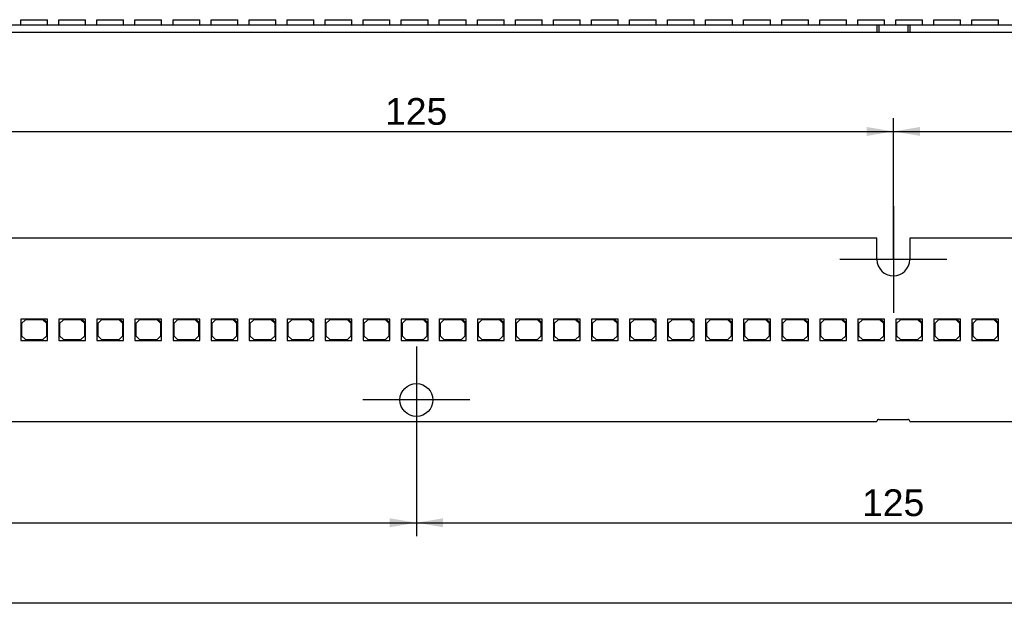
# Model space of a CAD drawing. Header units: millimetres. Extents: x 7 to 819, y 15 to 587.
# Tile 23 of 32: x 431 to 560, y 404 to 482. Entities that reach past the tile are written whole.
import ezdxf
from ezdxf.enums import TextEntityAlignment as Align
from ezdxf.lldxf.tags import DXFTag

# ---------------------------------------------------------------- set-up
doc = ezdxf.new("R2010")
doc.units = ezdxf.units.MM
doc.layers.add('Default', color=7, linetype='Continuous')
doc.layers.add('LINLED_560X24MM_', color=7, linetype='Continuous')
doc.styles.add('SEACAD_Arial', font='arial.ttf')
tags = doc.linetypes.add('CENTER2', pattern=[28.575, 19.05, -3.175, 3.175, -3.175]).pattern_tags.tags
tags[10:11] = [DXFTag(74, 4), DXFTag(75, 0), DXFTag(340, '0'), DXFTag(46, 0.0), DXFTag(50, 0.0), DXFTag(44, 0.0), DXFTag(45, 0.0)]
tags[8:9] = [DXFTag(74, 4), DXFTag(75, 0), DXFTag(340, '0'), DXFTag(46, 0.0), DXFTag(50, 0.0), DXFTag(44, 0.0), DXFTag(45, 0.0)]
tags[6:7] = [DXFTag(74, 4), DXFTag(75, 0), DXFTag(340, '0'), DXFTag(46, 0.0), DXFTag(50, 0.0), DXFTag(44, 0.0), DXFTag(45, 0.0)]
tags[4:5] = [DXFTag(74, 4), DXFTag(75, 0), DXFTag(340, '0'), DXFTag(46, 0.0), DXFTag(50, 0.0), DXFTag(44, 0.0), DXFTag(45, 0.0)]
doc.dimstyles.new('ISO', dxfattribs={"dimtxt": 3.5, "dimasz": 3.5, "dimexe": 1.75, "dimexo": 0, "dimgap": 0.875, "dimtad": 1, "dimtxsty": 'SEACAD_Arial', "dimblk1": '_SE_FILLED', "dimblk2": '_SE_FILLED', "dimsah": 1, "dimcen": 1.75, "dimadec": 0, "dimazin": 0, "dimtfac": 0.5, "dimtdec": 3, "dimtmove": 0, "dimatfit": 3, "dimfxl": 1, "dimarcsym": 0})

# ---------------------------------------------------------------- blocks, each defined once
blk = doc.blocks.new('SEANNOT_GROUP15')
at = {"layer": 'Default', "color": 7, "linetype": 'CENTER2'}
for p, q in [((482.52, 439.41), (482.52, 425.41)), ((489.52, 432.41), (475.52, 432.41))]:
    blk.add_line(p, q, dxfattribs=at)
blk = doc.blocks.new('SEANNOT_GROUP16')
at = {"layer": 'Default', "color": 7, "linetype": 'CENTER2'}
for p, q in [((545.02, 457.81), (545.02, 443.81)), ((552.02, 450.81), (538.02, 450.81))]:
    blk.add_line(p, q, dxfattribs=at)
blk = doc.blocks.new('SE1')
at = {"layer": 'LINLED_560X24MM_', "color": 7, "linetype": 'Continuous'}
for p, q in [((422.17, 481.56), (542.87, 481.56)), ((430.69, 482.21), (434.19, 482.21)), ((430.69, 481.56), (430.69, 482.21)), ((434.19, 481.56), (434.19, 482.21)), ((435.67, 482.21), (439.17, 482.21)), ((435.67, 481.56), (435.67, 482.21)), ((439.17, 481.56), (439.17, 482.21)), ((440.66, 482.21), (444.16, 482.21)), ((440.66, 481.56), (440.66, 482.21)), ((444.16, 481.56), (444.16, 482.21)), ((445.64, 482.21), (449.14, 482.21)), ((445.64, 481.56), (445.64, 482.21)), ((449.14, 481.56), (449.14, 482.21)), ((450.63, 482.21), (454.13, 482.21)), ((450.63, 481.56), (450.63, 482.21)), ((454.13, 481.56), (454.13, 482.21)), ((455.61, 482.21), (459.11, 482.21)), ((455.61, 481.56), (455.61, 482.21)), ((459.11, 481.56), (459.11, 482.21)), ((460.6, 482.21), (464.1, 482.21)), ((460.6, 481.56), (460.6, 482.21)), ((464.1, 481.56), (464.1, 482.21)), ((465.58, 482.21), (469.08, 482.21)), ((465.58, 481.56), (465.58, 482.21)), ((469.08, 481.56), (469.08, 482.21)), ((470.57, 482.21), (474.07, 482.21)), ((470.57, 481.56), (470.57, 482.21)), ((474.07, 481.56), (474.07, 482.21)), ((475.55, 482.21), (479.05, 482.21)), ((475.55, 481.56), (475.55, 482.21)), ((479.05, 481.56), (479.05, 482.21)), ((480.54, 482.21), (484.04, 482.21)), ((480.54, 481.56), (480.54, 482.21)), ((484.04, 481.56), (484.04, 482.21)), ((485.52, 482.21), (489.02, 482.21)), ((485.52, 481.56), (485.52, 482.21)), ((489.02, 481.56), (489.02, 482.21)), ((490.51, 482.21), (494.01, 482.21)), ((490.51, 481.56), (490.51, 482.21)), ((494.01, 481.56), (494.01, 482.21)), ((495.49, 482.21), (498.99, 482.21)), ((495.49, 481.56), (495.49, 482.21)), ((498.99, 481.56), (498.99, 482.21)), ((500.48, 482.21), (503.98, 482.21)), ((500.48, 481.56), (500.48, 482.21)), ((503.98, 481.56), (503.98, 482.21)), ((505.46, 482.21), (508.96, 482.21)), ((505.46, 481.56), (505.46, 482.21)), ((508.96, 481.56), (508.96, 482.21)), ((510.45, 482.21), (513.95, 482.21)), ((510.45, 481.56), (510.45, 482.21)), ((513.95, 481.56), (513.95, 482.21)), ((515.43, 482.21), (518.93, 482.21)), ((515.43, 481.56), (515.43, 482.21)), ((518.93, 481.56), (518.93, 482.21)), ((520.42, 482.21), (523.92, 482.21)), ((520.42, 481.56), (520.42, 482.21)), ((523.92, 481.56), (523.92, 482.21)), ((525.4, 482.21), (528.9, 482.21)), ((525.4, 481.56), (525.4, 482.21)), ((528.9, 481.56), (528.9, 482.21)), ((530.39, 482.21), (533.89, 482.21)), ((530.39, 481.56), (530.39, 482.21)), ((533.89, 481.56), (533.89, 482.21)), ((535.37, 482.21), (538.87, 482.21)), ((535.37, 481.56), (535.37, 482.21)), ((538.87, 481.56), (538.87, 482.21)), ((540.36, 482.21), (543.86, 482.21)), ((540.36, 481.56), (540.36, 482.21)), ((542.87, 481.56), (542.87, 480.56)), ((542.87, 481.56), (543.12, 481.56)), ((543.12, 481.56), (543.12, 480.56)), ((543.12, 481.56), (546.92, 481.56)), ((543.86, 481.56), (543.86, 482.21)), ((545.34, 482.21), (548.84, 482.21)), ((545.34, 481.56), (545.34, 482.21)), ((546.92, 481.56), (546.92, 480.56)), ((546.92, 481.56), (547.17, 481.56)), ((547.17, 481.56), (547.17, 480.56)), ((547.17, 481.56), (667.87, 481.56)), ((548.84, 481.56), (548.84, 482.21)), ((550.33, 482.21), (553.83, 482.21)), ((550.33, 481.56), (550.33, 482.21)), ((553.83, 481.56), (553.83, 482.21)), ((555.31, 482.21), (558.81, 482.21)), ((555.31, 481.56), (555.31, 482.21)), ((558.81, 481.56), (558.81, 482.21)), ((422.17, 480.56), (542.87, 480.56)), ((542.87, 480.56), (543.12, 480.56)), ((543.12, 480.56), (546.92, 480.56)), ((546.92, 480.56), (547.17, 480.56)), ((547.17, 480.56), (667.87, 480.56))]:
    blk.add_line(p, q, dxfattribs=at)
blk = doc.blocks.new('SE2')
at = {"layer": 'LINLED_560X24MM_', "color": 7, "linetype": 'Continuous'}
for p, q in [((542.87, 453.61), (422.17, 453.61)), ((542.87, 450.81), (542.87, 453.61)), ((667.87, 453.61), (547.17, 453.61)), ((547.17, 453.61), (547.17, 450.81)), ((433.69, 443.01), (430.69, 443.01)), ((430.69, 443.01), (430.69, 440.21)), ((431.29, 442.91), (430.79, 442.41)), ((433.59, 442.91), (431.29, 442.91)), ((434.09, 442.41), (433.59, 442.91)), ((434.19, 443.01), (433.69, 443.01)), ((433.69, 443.01), (434.19, 442.51)), ((434.19, 442.51), (434.19, 443.01)), ((438.67, 443.01), (435.67, 443.01)), ((435.67, 443.01), (435.67, 440.21)), ((436.27, 442.91), (435.77, 442.41)), ((438.57, 442.91), (436.27, 442.91)), ((439.07, 442.41), (438.57, 442.91)), ((439.17, 443.01), (438.67, 443.01)), ((438.67, 443.01), (439.17, 442.51)), ((439.17, 442.51), (439.17, 443.01)), ((443.66, 443.01), (440.66, 443.01)), ((440.66, 443.01), (440.66, 440.21)), ((441.26, 442.91), (440.76, 442.41)), ((443.56, 442.91), (441.26, 442.91)), ((444.06, 442.41), (443.56, 442.91)), ((444.16, 443.01), (443.66, 443.01)), ((443.66, 443.01), (444.16, 442.51)), ((444.16, 442.51), (444.16, 443.01)), ((448.64, 443.01), (445.64, 443.01)), ((445.64, 443.01), (445.64, 440.21)), ((446.24, 442.91), (445.74, 442.41)), ((448.54, 442.91), (446.24, 442.91)), ((449.04, 442.41), (448.54, 442.91)), ((449.14, 443.01), (448.64, 443.01)), ((448.64, 443.01), (449.14, 442.51)), ((449.14, 442.51), (449.14, 443.01)), ((453.63, 443.01), (450.63, 443.01)), ((450.63, 443.01), (450.63, 440.21)), ((451.23, 442.91), (450.73, 442.41)), ((453.53, 442.91), (451.23, 442.91)), ((454.03, 442.41), (453.53, 442.91)), ((454.13, 443.01), (453.63, 443.01)), ((453.63, 443.01), (454.13, 442.51)), ((454.13, 442.51), (454.13, 443.01)), ((458.61, 443.01), (455.61, 443.01)), ((455.61, 443.01), (455.61, 440.21)), ((456.21, 442.91), (455.71, 442.41)), ((458.51, 442.91), (456.21, 442.91)), ((459.01, 442.41), (458.51, 442.91)), ((459.11, 443.01), (458.61, 443.01)), ((458.61, 443.01), (459.11, 442.51)), ((459.11, 442.51), (459.11, 443.01)), ((463.6, 443.01), (460.6, 443.01)), ((460.6, 443.01), (460.6, 440.21)), ((461.2, 442.91), (460.7, 442.41)), ((463.5, 442.91), (461.2, 442.91)), ((464, 442.41), (463.5, 442.91)), ((464.1, 443.01), (463.6, 443.01)), ((463.6, 443.01), (464.1, 442.51)), ((464.1, 442.51), (464.1, 443.01)), ((468.58, 443.01), (465.58, 443.01)), ((465.58, 443.01), (465.58, 440.21)), ((466.18, 442.91), (465.68, 442.41)), ((468.48, 442.91), (466.18, 442.91)), ((468.98, 442.41), (468.48, 442.91)), ((469.08, 443.01), (468.58, 443.01)), ((468.58, 443.01), (469.08, 442.51)), ((469.08, 442.51), (469.08, 443.01)), ((473.57, 443.01), (470.57, 443.01)), ((470.57, 443.01), (470.57, 440.21)), ((471.17, 442.91), (470.67, 442.41)), ((473.47, 442.91), (471.17, 442.91)), ((473.97, 442.41), (473.47, 442.91)), ((474.07, 443.01), (473.57, 443.01)), ((473.57, 443.01), (474.07, 442.51)), ((474.07, 442.51), (474.07, 443.01)), ((478.55, 443.01), (475.55, 443.01)), ((475.55, 443.01), (475.55, 440.21)), ((476.15, 442.91), (475.65, 442.41)), ((478.45, 442.91), (476.15, 442.91)), ((478.95, 442.41), (478.45, 442.91)), ((479.05, 443.01), (478.55, 443.01)), ((478.55, 443.01), (479.05, 442.51)), ((479.05, 442.51), (479.05, 443.01)), ((483.54, 443.01), (480.54, 443.01)), ((480.54, 443.01), (480.54, 440.21)), ((481.14, 442.91), (480.64, 442.41)), ((483.44, 442.91), (481.14, 442.91)), ((483.94, 442.41), (483.44, 442.91)), ((484.04, 443.01), (483.54, 443.01)), ((483.54, 443.01), (484.04, 442.51)), ((484.04, 442.51), (484.04, 443.01)), ((488.52, 443.01), (485.52, 443.01)), ((485.52, 443.01), (485.52, 440.21)), ((486.12, 442.91), (485.62, 442.41)), ((488.42, 442.91), (486.12, 442.91)), ((488.92, 442.41), (488.42, 442.91)), ((489.02, 443.01), (488.52, 443.01)), ((488.52, 443.01), (489.02, 442.51)), ((489.02, 442.51), (489.02, 443.01)), ((493.51, 443.01), (490.51, 443.01)), ((490.51, 443.01), (490.51, 440.21)), ((491.11, 442.91), (490.61, 442.41)), ((493.41, 442.91), (491.11, 442.91)), ((493.91, 442.41), (493.41, 442.91)), ((494.01, 443.01), (493.51, 443.01)), ((493.51, 443.01), (494.01, 442.51)), ((494.01, 442.51), (494.01, 443.01)), ((498.49, 443.01), (495.49, 443.01)), ((495.49, 443.01), (495.49, 440.21)), ((496.09, 442.91), (495.59, 442.41)), ((498.39, 442.91), (496.09, 442.91)), ((498.89, 442.41), (498.39, 442.91)), ((498.99, 443.01), (498.49, 443.01)), ((498.49, 443.01), (498.99, 442.51)), ((498.99, 442.51), (498.99, 443.01)), ((503.48, 443.01), (500.48, 443.01)), ((500.48, 443.01), (500.48, 440.21)), ((501.08, 442.91), (500.58, 442.41)), ((503.38, 442.91), (501.08, 442.91)), ((503.88, 442.41), (503.38, 442.91)), ((503.98, 443.01), (503.48, 443.01)), ((503.48, 443.01), (503.98, 442.51)), ((503.98, 442.51), (503.98, 443.01)), ((508.46, 443.01), (505.46, 443.01)), ((505.46, 443.01), (505.46, 440.21)), ((506.06, 442.91), (505.56, 442.41)), ((508.36, 442.91), (506.06, 442.91)), ((508.86, 442.41), (508.36, 442.91)), ((508.96, 443.01), (508.46, 443.01)), ((508.46, 443.01), (508.96, 442.51)), ((508.96, 442.51), (508.96, 443.01)), ((513.45, 443.01), (510.45, 443.01)), ((510.45, 443.01), (510.45, 440.21)), ((511.05, 442.91), (510.55, 442.41)), ((513.35, 442.91), (511.05, 442.91)), ((513.85, 442.41), (513.35, 442.91)), ((513.95, 443.01), (513.45, 443.01)), ((513.45, 443.01), (513.95, 442.51)), ((513.95, 442.51), (513.95, 443.01)), ((518.43, 443.01), (515.43, 443.01)), ((515.43, 443.01), (515.43, 440.21)), ((516.03, 442.91), (515.53, 442.41)), ((518.33, 442.91), (516.03, 442.91)), ((518.83, 442.41), (518.33, 442.91)), ((518.93, 443.01), (518.43, 443.01)), ((518.43, 443.01), (518.93, 442.51)), ((518.93, 442.51), (518.93, 443.01)), ((523.42, 443.01), (520.42, 443.01)), ((520.42, 443.01), (520.42, 440.21)), ((521.02, 442.91), (520.52, 442.41)), ((523.32, 442.91), (521.02, 442.91)), ((523.82, 442.41), (523.32, 442.91)), ((523.92, 443.01), (523.42, 443.01)), ((523.42, 443.01), (523.92, 442.51)), ((523.92, 442.51), (523.92, 443.01)), ((528.4, 443.01), (525.4, 443.01)), ((525.4, 443.01), (525.4, 440.21)), ((526, 442.91), (525.5, 442.41)), ((528.3, 442.91), (526, 442.91)), ((528.8, 442.41), (528.3, 442.91)), ((528.9, 443.01), (528.4, 443.01)), ((528.4, 443.01), (528.9, 442.51)), ((528.9, 442.51), (528.9, 443.01)), ((533.39, 443.01), (530.39, 443.01)), ((530.39, 443.01), (530.39, 440.21)), ((530.99, 442.91), (530.49, 442.41)), ((533.29, 442.91), (530.99, 442.91)), ((533.79, 442.41), (533.29, 442.91)), ((533.89, 443.01), (533.39, 443.01)), ((533.39, 443.01), (533.89, 442.51)), ((533.89, 442.51), (533.89, 443.01)), ((538.37, 443.01), (535.37, 443.01)), ((535.37, 443.01), (535.37, 440.21)), ((535.97, 442.91), (535.47, 442.41)), ((538.27, 442.91), (535.97, 442.91)), ((538.77, 442.41), (538.27, 442.91)), ((538.87, 443.01), (538.37, 443.01)), ((538.37, 443.01), (538.87, 442.51)), ((538.87, 442.51), (538.87, 443.01)), ((543.36, 443.01), (540.36, 443.01)), ((540.36, 443.01), (540.36, 440.21)), ((540.96, 442.91), (540.46, 442.41)), ((543.26, 442.91), (540.96, 442.91)), ((543.76, 442.41), (543.26, 442.91)), ((543.86, 443.01), (543.36, 443.01)), ((543.36, 443.01), (543.86, 442.51)), ((543.86, 442.51), (543.86, 443.01)), ((548.34, 443.01), (545.34, 443.01)), ((545.34, 443.01), (545.34, 440.21)), ((545.94, 442.91), (545.44, 442.41)), ((548.24, 442.91), (545.94, 442.91)), ((548.74, 442.41), (548.24, 442.91)), ((548.84, 443.01), (548.34, 443.01)), ((548.34, 443.01), (548.84, 442.51)), ((548.84, 442.51), (548.84, 443.01)), ((553.33, 443.01), (550.33, 443.01)), ((550.33, 443.01), (550.33, 440.21)), ((550.93, 442.91), (550.43, 442.41)), ((553.23, 442.91), (550.93, 442.91)), ((553.73, 442.41), (553.23, 442.91)), ((553.83, 443.01), (553.33, 443.01)), ((553.33, 443.01), (553.83, 442.51)), ((553.83, 442.51), (553.83, 443.01)), ((558.31, 443.01), (555.31, 443.01)), ((555.31, 443.01), (555.31, 440.21)), ((555.91, 442.91), (555.41, 442.41)), ((558.21, 442.91), (555.91, 442.91)), ((558.71, 442.41), (558.21, 442.91)), ((558.81, 443.01), (558.31, 443.01)), ((558.31, 443.01), (558.81, 442.51)), ((558.81, 442.51), (558.81, 443.01)), ((430.79, 442.41), (430.79, 440.81)), ((434.09, 440.81), (434.09, 442.41)), ((434.19, 440.21), (434.19, 442.51)), ((435.77, 442.41), (435.77, 440.81)), ((439.07, 440.81), (439.07, 442.41)), ((439.17, 440.21), (439.17, 442.51)), ((440.76, 442.41), (440.76, 440.81)), ((444.06, 440.81), (444.06, 442.41)), ((444.16, 440.21), (444.16, 442.51)), ((445.74, 442.41), (445.74, 440.81)), ((449.04, 440.81), (449.04, 442.41)), ((449.14, 440.21), (449.14, 442.51)), ((450.73, 442.41), (450.73, 440.81)), ((454.03, 440.81), (454.03, 442.41)), ((454.13, 440.21), (454.13, 442.51)), ((455.71, 442.41), (455.71, 440.81)), ((459.01, 440.81), (459.01, 442.41)), ((459.11, 440.21), (459.11, 442.51)), ((460.7, 442.41), (460.7, 440.81)), ((464, 440.81), (464, 442.41)), ((464.1, 440.21), (464.1, 442.51)), ((465.68, 442.41), (465.68, 440.81)), ((468.98, 440.81), (468.98, 442.41)), ((469.08, 440.21), (469.08, 442.51)), ((470.67, 442.41), (470.67, 440.81)), ((473.97, 440.81), (473.97, 442.41)), ((474.07, 440.21), (474.07, 442.51)), ((475.65, 442.41), (475.65, 440.81)), ((478.95, 440.81), (478.95, 442.41)), ((479.05, 440.21), (479.05, 442.51)), ((480.64, 442.41), (480.64, 440.81)), ((483.94, 440.81), (483.94, 442.41)), ((484.04, 440.21), (484.04, 442.51)), ((485.62, 442.41), (485.62, 440.81)), ((488.92, 440.81), (488.92, 442.41)), ((489.02, 440.21), (489.02, 442.51)), ((490.61, 442.41), (490.61, 440.81)), ((493.91, 440.81), (493.91, 442.41)), ((494.01, 440.21), (494.01, 442.51)), ((495.59, 442.41), (495.59, 440.81)), ((498.89, 440.81), (498.89, 442.41)), ((498.99, 440.21), (498.99, 442.51)), ((500.58, 442.41), (500.58, 440.81)), ((503.88, 440.81), (503.88, 442.41)), ((503.98, 440.21), (503.98, 442.51)), ((505.56, 442.41), (505.56, 440.81)), ((508.86, 440.81), (508.86, 442.41)), ((508.96, 440.21), (508.96, 442.51)), ((510.55, 442.41), (510.55, 440.81)), ((513.85, 440.81), (513.85, 442.41)), ((513.95, 440.21), (513.95, 442.51)), ((515.53, 442.41), (515.53, 440.81)), ((518.83, 440.81), (518.83, 442.41)), ((518.93, 440.21), (518.93, 442.51)), ((520.52, 442.41), (520.52, 440.81)), ((523.82, 440.81), (523.82, 442.41)), ((523.92, 440.21), (523.92, 442.51)), ((525.5, 442.41), (525.5, 440.81)), ((528.8, 440.81), (528.8, 442.41)), ((528.9, 440.21), (528.9, 442.51)), ((530.49, 442.41), (530.49, 440.81)), ((533.79, 440.81), (533.79, 442.41)), ((533.89, 440.21), (533.89, 442.51)), ((535.47, 442.41), (535.47, 440.81)), ((538.77, 440.81), (538.77, 442.41)), ((538.87, 440.21), (538.87, 442.51)), ((540.46, 442.41), (540.46, 440.81)), ((543.76, 440.81), (543.76, 442.41)), ((543.86, 440.21), (543.86, 442.51)), ((545.44, 442.41), (545.44, 440.81)), ((548.74, 440.81), (548.74, 442.41)), ((548.84, 440.21), (548.84, 442.51)), ((550.43, 442.41), (550.43, 440.81)), ((553.73, 440.81), (553.73, 442.41)), ((553.83, 440.21), (553.83, 442.51)), ((555.41, 442.41), (555.41, 440.81)), ((558.71, 440.81), (558.71, 442.41)), ((558.81, 440.21), (558.81, 442.51)), ((430.69, 440.21), (434.19, 440.21)), ((430.79, 440.81), (431.29, 440.31)), ((431.29, 440.31), (433.59, 440.31)), ((433.59, 440.31), (434.09, 440.81)), ((435.67, 440.21), (439.17, 440.21)), ((435.77, 440.81), (436.27, 440.31)), ((436.27, 440.31), (438.57, 440.31)), ((438.57, 440.31), (439.07, 440.81)), ((440.66, 440.21), (444.16, 440.21)), ((440.76, 440.81), (441.26, 440.31)), ((441.26, 440.31), (443.56, 440.31)), ((443.56, 440.31), (444.06, 440.81)), ((445.64, 440.21), (449.14, 440.21)), ((445.74, 440.81), (446.24, 440.31)), ((446.24, 440.31), (448.54, 440.31)), ((448.54, 440.31), (449.04, 440.81)), ((450.63, 440.21), (454.13, 440.21)), ((450.73, 440.81), (451.23, 440.31)), ((451.23, 440.31), (453.53, 440.31)), ((453.53, 440.31), (454.03, 440.81)), ((455.61, 440.21), (459.11, 440.21)), ((455.71, 440.81), (456.21, 440.31)), ((456.21, 440.31), (458.51, 440.31)), ((458.51, 440.31), (459.01, 440.81)), ((460.6, 440.21), (464.1, 440.21)), ((460.7, 440.81), (461.2, 440.31)), ((461.2, 440.31), (463.5, 440.31)), ((463.5, 440.31), (464, 440.81)), ((465.58, 440.21), (469.08, 440.21)), ((465.68, 440.81), (466.18, 440.31)), ((466.18, 440.31), (468.48, 440.31)), ((468.48, 440.31), (468.98, 440.81)), ((470.57, 440.21), (474.07, 440.21)), ((470.67, 440.81), (471.17, 440.31)), ((471.17, 440.31), (473.47, 440.31)), ((473.47, 440.31), (473.97, 440.81)), ((475.55, 440.21), (479.05, 440.21)), ((475.65, 440.81), (476.15, 440.31)), ((476.15, 440.31), (478.45, 440.31)), ((478.45, 440.31), (478.95, 440.81)), ((480.54, 440.21), (484.04, 440.21)), ((480.64, 440.81), (481.14, 440.31)), ((481.14, 440.31), (483.44, 440.31)), ((483.44, 440.31), (483.94, 440.81)), ((485.52, 440.21), (489.02, 440.21)), ((485.62, 440.81), (486.12, 440.31)), ((486.12, 440.31), (488.42, 440.31)), ((488.42, 440.31), (488.92, 440.81)), ((490.51, 440.21), (494.01, 440.21)), ((490.61, 440.81), (491.11, 440.31)), ((491.11, 440.31), (493.41, 440.31)), ((493.41, 440.31), (493.91, 440.81)), ((495.49, 440.21), (498.99, 440.21)), ((495.59, 440.81), (496.09, 440.31)), ((496.09, 440.31), (498.39, 440.31)), ((498.39, 440.31), (498.89, 440.81)), ((500.48, 440.21), (503.98, 440.21)), ((500.58, 440.81), (501.08, 440.31)), ((501.08, 440.31), (503.38, 440.31)), ((503.38, 440.31), (503.88, 440.81)), ((505.46, 440.21), (508.96, 440.21)), ((505.56, 440.81), (506.06, 440.31)), ((506.06, 440.31), (508.36, 440.31)), ((508.36, 440.31), (508.86, 440.81)), ((510.45, 440.21), (513.95, 440.21)), ((510.55, 440.81), (511.05, 440.31)), ((511.05, 440.31), (513.35, 440.31)), ((513.35, 440.31), (513.85, 440.81)), ((515.43, 440.21), (518.93, 440.21)), ((515.53, 440.81), (516.03, 440.31)), ((516.03, 440.31), (518.33, 440.31)), ((518.33, 440.31), (518.83, 440.81)), ((520.42, 440.21), (523.92, 440.21)), ((520.52, 440.81), (521.02, 440.31)), ((521.02, 440.31), (523.32, 440.31)), ((523.32, 440.31), (523.82, 440.81)), ((525.4, 440.21), (528.9, 440.21)), ((525.5, 440.81), (526, 440.31)), ((526, 440.31), (528.3, 440.31)), ((528.3, 440.31), (528.8, 440.81)), ((530.39, 440.21), (533.89, 440.21)), ((530.49, 440.81), (530.99, 440.31)), ((530.99, 440.31), (533.29, 440.31)), ((533.29, 440.31), (533.79, 440.81)), ((535.37, 440.21), (538.87, 440.21)), ((535.47, 440.81), (535.97, 440.31)), ((535.97, 440.31), (538.27, 440.31)), ((538.27, 440.31), (538.77, 440.81)), ((540.36, 440.21), (543.86, 440.21)), ((540.46, 440.81), (540.96, 440.31)), ((540.96, 440.31), (543.26, 440.31)), ((543.26, 440.31), (543.76, 440.81)), ((545.34, 440.21), (548.84, 440.21)), ((545.44, 440.81), (545.94, 440.31)), ((545.94, 440.31), (548.24, 440.31)), ((548.24, 440.31), (548.74, 440.81)), ((550.33, 440.21), (553.83, 440.21)), ((550.43, 440.81), (550.93, 440.31)), ((550.93, 440.31), (553.23, 440.31)), ((553.23, 440.31), (553.73, 440.81)), ((555.31, 440.21), (558.81, 440.21)), ((555.41, 440.81), (555.91, 440.31)), ((555.91, 440.31), (558.21, 440.31)), ((558.21, 440.31), (558.71, 440.81)), ((543.12, 429.86), (546.92, 429.86)), ((422.17, 429.61), (542.87, 429.61)), ((547.17, 429.61), (667.87, 429.61))]:
    blk.add_line(p, q, dxfattribs=at)
blk.add_circle((482.52, 432.41), 2.15, dxfattribs=at)
for centre, radius, start, end in [((545.02, 450.81), 2.15, 180, 0), ((543.12, 429.61), 0.25, 90, 180), ((546.92, 429.61), 0.25, 0, 90)]:
    blk.add_arc(centre, radius, start, end, dxfattribs=at)
blk = doc.blocks.new('DMBLK11')
at = {"layer": 'Default', "linetype": 'Continuous'}
for points in [[(331.02, 415.74), (331.02, 416.91), (327.52, 416.33)], [(479.02, 415.74), (482.52, 416.33), (479.02, 416.91)]]:
    blk.add_hatch(color=7, dxfattribs=at).paths.add_polyline_path(points)
at = {"layer": 'Default', "color": 7, "linetype": 'Continuous'}
for p, q in [((327.52, 432.41), (327.52, 414.58)), ((482.52, 432.41), (482.52, 414.58)), ((327.52, 416.33), (482.52, 416.33))]:
    blk.add_line(p, q, dxfattribs=at)
at = {"layer": 'Default', "color": 7, "linetype": 'Continuous', "style": 'SEACAD_Arial'}
blk.add_text('155', height=3.5, dxfattribs=at).set_placement((400.91, 420.7), align=Align.TOP_LEFT)
blk = doc.blocks.new('_SE_FILLED')
at = {"color": 0}
blk.add_line((0, 0), (-1, 0), dxfattribs=at)
blk.add_solid([(0, 0), (-1, -0.1665), (-1, 0.1665), (0, 0)], dxfattribs=at)
blk = doc.blocks.new('DMBLK12')
at = {"layer": 'Default', "linetype": 'Continuous'}
for points in [[(486.02, 415.74), (486.02, 416.91), (482.52, 416.33)], [(604.02, 415.74), (607.52, 416.33), (604.02, 416.91)]]:
    blk.add_hatch(color=7, dxfattribs=at).paths.add_polyline_path(points)
at = {"layer": 'Default', "color": 7, "linetype": 'Continuous'}
for p, q in [((482.52, 432.41), (482.52, 414.58)), ((607.52, 432.41), (607.52, 414.58)), ((482.52, 416.33), (607.52, 416.33))]:
    blk.add_line(p, q, dxfattribs=at)
at = {"layer": 'Default', "color": 7, "linetype": 'Continuous', "style": 'SEACAD_Arial'}
blk.add_text('125', height=3.5, dxfattribs=at).set_placement((540.91, 420.7), align=Align.TOP_LEFT)
blk = doc.blocks.new('DMBLK16')
at = {"layer": 'Default', "linetype": 'Continuous'}
for points in [[(423.52, 468.16), (420.02, 467.58), (423.52, 466.99)], [(541.52, 468.16), (541.52, 466.99), (545.02, 467.58)]]:
    blk.add_hatch(color=7, dxfattribs=at).paths.add_polyline_path(points)
at = {"layer": 'Default', "color": 7, "linetype": 'Continuous'}
for p, q in [((420.02, 450.81), (420.02, 469.33)), ((545.02, 450.81), (545.02, 469.33)), ((420.02, 467.58), (545.02, 467.58))]:
    blk.add_line(p, q, dxfattribs=at)
at = {"layer": 'Default', "color": 7, "linetype": 'Continuous', "style": 'SEACAD_Arial'}
blk.add_text('125', height=3.5, dxfattribs=at).set_placement((478.41, 471.95), align=Align.TOP_LEFT)
blk = doc.blocks.new('DMBLK17')
at = {"layer": 'Default', "linetype": 'Continuous'}
for points in [[(548.52, 468.16), (545.02, 467.58), (548.52, 466.99)], [(666.52, 468.16), (666.52, 466.99), (670.02, 467.58)]]:
    blk.add_hatch(color=7, dxfattribs=at).paths.add_polyline_path(points)
at = {"layer": 'Default', "color": 7, "linetype": 'Continuous'}
for p, q in [((545.02, 450.81), (545.02, 469.33)), ((670.02, 450.81), (670.02, 469.33)), ((545.02, 467.58), (670.02, 467.58))]:
    blk.add_line(p, q, dxfattribs=at)
at = {"layer": 'Default', "color": 7, "linetype": 'Continuous', "style": 'SEACAD_Arial'}
blk.add_text('125', height=3.5, dxfattribs=at).set_placement((603.41, 471.95), align=Align.TOP_LEFT)
blk = doc.blocks.new('DMBLK18')
at = {"layer": 'Default', "linetype": 'Continuous'}
for points in [[(128.72, 405.24), (128.72, 406.41), (125.22, 405.83)], [(681.32, 405.24), (684.82, 405.83), (681.32, 406.41)]]:
    blk.add_hatch(color=7, dxfattribs=at).paths.add_polyline_path(points)
at = {"layer": 'Default', "color": 7, "linetype": 'Continuous'}
for p, q in [((125.22, 432.66), (125.22, 404.08)), ((684.82, 432.66), (684.82, 404.08)), ((125.22, 405.83), (684.82, 405.83))]:
    blk.add_line(p, q, dxfattribs=at)
at = {"layer": 'Default', "color": 7, "linetype": 'Continuous', "style": 'SEACAD_Arial'}
blk.add_text('559,6', height=3.5, dxfattribs=at).set_placement((398.86, 410.2), align=Align.TOP_LEFT)

msp = doc.modelspace()

# ---------------------------------------------------------------- block references
at = {"layer": 'Default'}
for name in ['SE1', 'SEANNOT_GROUP16', 'SE2', 'SEANNOT_GROUP15']:
    msp.add_blockref(name, (0, 0), dxfattribs=at)

# ---------------------------------------------------------------- dimensions: what is measured, and where the dimension line sits
at = {"layer": 'Default', "color": 7, "linetype": 'Continuous'}
for base, p1, p2, picture, middle in [((420.02, 467.576), (420.02, 450.812), (545.02, 450.812), 'DMBLK16', (482.52, 467.576)), ((545.02, 467.576), (545.02, 450.812), (670.02, 450.812), 'DMBLK17', (607.52, 467.576)), ((125.22, 405.826), (125.22, 432.662), (684.82, 432.662), 'DMBLK18', (405.02, 405.826)), ((327.52, 416.326), (327.52, 432.412), (482.52, 432.412), 'DMBLK11', (405.02, 416.326)), ((482.52, 416.326), (482.52, 432.412), (607.52, 432.412), 'DMBLK12', (545.02, 416.326))]:
    dim = msp.add_linear_dim(base=base, p1=p1, p2=p2, angle=0, text='\\A1;<>', dimstyle='ISO', dxfattribs=at)
    dim.commit()
    dim.dimension.update_dxf_attribs({"geometry": picture, "text_midpoint": middle, "dimtype": 161})

doc.saveas('drawing.dxf')
